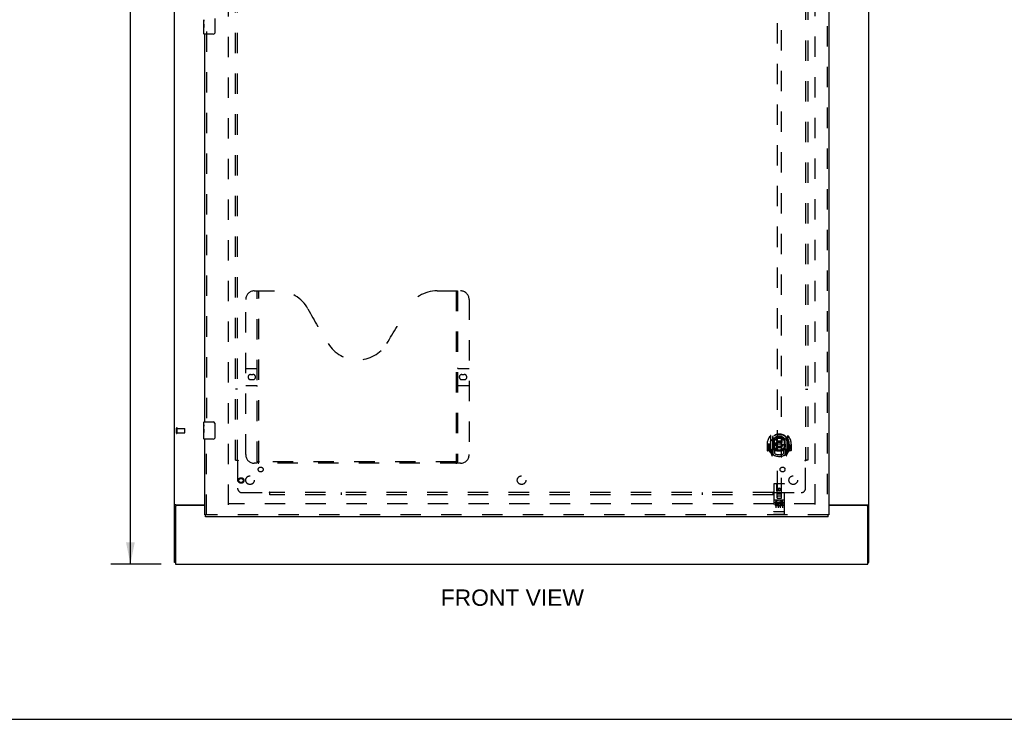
# Model space of a CAD drawing. Header units: inches. Extents: x 0 to 215, y 0 to 139.
# Tile 44 of 103: x 57 to 114, y 0 to 41. Entities that reach past the tile are written whole.
import ezdxf

# ---------------------------------------------------------------- set-up
doc = ezdxf.new("R2010")
doc.units = ezdxf.units.IN
doc.header["$LTSCALE"] = 11.804375
doc.header["$MEASUREMENT"] = 0
doc.linetypes.add('HIDDEN', pattern=[0.2, 0.1, -0.1])
doc.layers.get('0').update_dxf_attribs({"linetype": 'CONTINUOUS'})
for name, color, linetype in [('DEFAULT_2', 8, 'HIDDEN'), ('DIMENSIONS', 7, 'CONTINUOUS'), ('DOOR_ASSEMBLY', 7, 'CONTINUOUS'), ('SUBPANEL', 7, 'CONTINUOUS')]:
    doc.layers.add(name, color=color, linetype=linetype)
doc.styles.get("Standard").update_dxf_attribs({"font": 'arial.ttf'})
doc.dimstyles.new('DIMSTYLE_1', dxfattribs={"dimtxt": 0.946875, "dimasz": 1.2625, "dimexe": 0.09, "dimexo": 0.07, "dimgap": 0.0375, "dimtad": 0, "dimtih": 1, "dimtoh": 1, "dimzin": 4, "dimdsep": 46, "dimtxsty": 'Standard', "dimblk": '_FILLED', "dimblk1": '_FILLED', "dimblk2": '_FILLED', "dimcen": 0.09, "dimadec": 3, "dimazin": 1, "dimtfac": 1, "dimtdec": 3, "dimtofl": 0, "dimtmove": 0, "dimatfit": 3, "dimldrblk": '_FILLED', "dimfxl": 0, "dimtolj": 1, "dimtzin": 4, "dimarcsym": 0})

# ---------------------------------------------------------------- blocks, each defined once
blk = doc.blocks.new('_FILLED')
at = {"color": 0, "linetype": 'ByBlock'}
blk.add_solid([(0, 0), (-1, 0.2), (-1, -0.2)], dxfattribs=at)
blk = doc.blocks.new('*D18')
at = {"layer": 'DIMENSIONS', "color": 2, "linetype": 'Continuous'}
for p, q in [((65.304, 95.001), (62.38, 95.001)), ((63.516, 95.001), (63.516, 52.948)), ((63.516, 9.001), (63.516, 51.054)), ((65.304, 9.001), (62.38, 9.001))]:
    blk.add_line(p, q, dxfattribs=at)
at = {"layer": 'DIMENSIONS', "color": 2, "linetype": 'Continuous', "xscale": 1.2625, "yscale": 1.2625, "zscale": 1.2625}
for p, rotation in [((63.516, 95.001), 90), ((63.516, 9.001), 270)]:
    blk.add_blockref('_FILLED', p, dxfattribs=dict(at, rotation=rotation))
at = {"layer": 'DIMENSIONS', "color": 2, "linetype": 'Continuous', "insert": (63.516, 52.474), "char_height": 0.9469, "width": 3.30878, "attachment_point": 2, "line_spacing_factor": 0.9}
blk.add_mtext('86.00', dxfattribs=at)

msp = doc.modelspace()

# ---------------------------------------------------------------- linework, layer by layer
at = {"color": 3, "linetype": 'Continuous'}
for p, q in [((66.075, 9.105), (66.075, 94.897)), ((106.325, 9.105), (106.325, 94.897)), ((66.127, 12.337), (66.127, 9.001)), ((66.145, 12.449), (67.825, 12.449)), ((67.825, 12.397), (66.187, 12.397)), ((104.013, 12.449), (106.256, 12.449)), ((106.213, 12.397), (104.013, 12.397)), ((106.273, 9.001), (106.273, 12.337)), ((66.127, 9.001), (106.273, 9.001))]:
    msp.add_line(p, q, dxfattribs=at)
at = {"color": 7, "linetype": 'Continuous'}
for p, q in [((66.127, 9.105), (66.075, 9.105)), ((106.273, 9.105), (106.325, 9.105)), ((0, 0), (214.625, 0))]:
    msp.add_line(p, q, dxfattribs=at)
at = {"color": 3, "linetype": 'Continuous'}
for points in [[(66.111, 12.434), (66.107, 12.433), (66.103, 12.432), (66.1, 12.43), (66.096, 12.429), (66.093, 12.427), (66.09, 12.426), (66.087, 12.424), (66.085, 12.423), (66.082, 12.421), (66.081, 12.419), (66.079, 12.418), (66.078, 12.416), (66.077, 12.414), (66.076, 12.412), (66.076, 12.41), (66.075, 12.408)], [(66.145, 12.449), (66.143, 12.447), (66.141, 12.446), (66.138, 12.444), (66.135, 12.443), (66.131, 12.441), (66.127, 12.44), (66.123, 12.438), (66.119, 12.437), (66.111, 12.434)], [(106.256, 12.449), (106.258, 12.447), (106.26, 12.446), (106.263, 12.444), (106.266, 12.443), (106.27, 12.441), (106.274, 12.44), (106.278, 12.438), (106.282, 12.437)], [(106.282, 12.437), (106.29, 12.434), (106.294, 12.433), (106.298, 12.432), (106.301, 12.43), (106.305, 12.429), (106.308, 12.427), (106.311, 12.426), (106.314, 12.424), (106.316, 12.423), (106.318, 12.421), (106.32, 12.419), (106.322, 12.418), (106.323, 12.416), (106.324, 12.414), (106.325, 12.412), (106.325, 12.41), (106.325, 12.408)]]:
    msp.add_lwpolyline(points, dxfattribs=at)
for centre, start, end in [((66.187, 12.337), 90, 180), ((106.213, 12.337), 0, 90)]:
    msp.add_arc(centre, 0.06, start, end, dxfattribs=at)
at = {"layer": 'DEFAULT_2', "color": 8, "linetype": 'HIDDEN'}
for p, q in [((69.2, 12.449), (69.2, 91.553)), ((103.2, 91.553), (103.2, 12.449)), ((66.179, 16.609), (66.179, 16.893)), ((66.222, 16.609), (66.222, 16.893)), ((66.222, 16.875), (66.669, 16.875)), ((66.222, 16.627), (66.669, 16.627)), ((66.679, 16.637), (66.679, 16.865)), ((103.186, 12.501), (69.214, 12.501))]:
    msp.add_line(p, q, dxfattribs=at)
for centre, radius, start, end in [((66.201, 16.893), 0.0215, 360, 180), ((66.201, 16.609), 0.0215, 180, 0), ((66.669, 16.865), 0.01, 360, 90), ((66.669, 16.637), 0.01, 270, 0)]:
    msp.add_arc(centre, radius, start, end, dxfattribs=at)
at = {"layer": 'DOOR_ASSEMBLY', "color": 8, "linetype": 'HIDDEN'}
for p, q in [((103.909, 92.147), (103.909, 11.855)), ((101.013, 49.83), (101.013, 12.828)), ((101.263, 12.828), (101.263, 49.83)), ((67.929, 39.906), (67.929, 17.096)), ((70.699, 24.855), (72.054, 24.855)), ((70.874, 14.945), (70.874, 24.855)), ((70.954, 14.975), (70.954, 24.855)), ((81.304, 24.855), (82.659, 24.855)), ((82.404, 24.855), (82.404, 14.975)), ((82.484, 24.855), (82.484, 14.945)), ((70.199, 15.355), (70.199, 24.355)), ((83.159, 24.355), (83.159, 15.355)), ((70.199, 20.355), (70.834, 20.355)), ((70.486, 20.005), (70.623, 20.005)), ((82.524, 20.355), (83.159, 20.355)), ((82.736, 20.005), (82.873, 20.005)), ((70.623, 19.705), (70.486, 19.705)), ((82.873, 19.705), (82.736, 19.705)), ((70.834, 19.355), (70.199, 19.355)), ((83.159, 19.355), (82.524, 19.355)), ((67.929, 11.855), (67.929, 16.406)), ((100.563, 16.019), (100.563, 16.022)), ((100.563, 15.561), (100.563, 16.019)), ((100.638, 16.456), (100.638, 15.489)), ((100.755, 16.402), (100.755, 15.386)), ((100.763, 16.377), (100.763, 15.374)), ((100.855, 15.654), (100.855, 16.285)), ((100.863, 16.338), (100.863, 16.235)), ((100.975, 16.312), (101.005, 15.972)), ((101.301, 16.312), (101.27, 15.972)), ((101.413, 16.235), (101.413, 16.338)), ((101.42, 16.285), (101.42, 15.654)), ((101.513, 16.377), (101.513, 15.374)), ((101.52, 16.402), (101.52, 15.386)), ((101.638, 15.489), (101.638, 16.456)), ((101.713, 16.019), (101.713, 16.022)), ((101.713, 15.561), (101.713, 16.019)), ((100.453, 15.972), (100.438, 15.972)), ((100.438, 15.972), (100.438, 15.599)), ((100.555, 15.584), (100.453, 15.584)), ((100.555, 15.972), (100.57, 15.972)), ((100.555, 15.972), (100.555, 15.584)), ((100.555, 15.584), (100.563, 15.599)), ((100.642, 15.478), (100.713, 15.303)), ((100.755, 15.643), (100.695, 15.643)), ((100.695, 15.643), (100.695, 15.493)), ((100.695, 15.493), (100.763, 15.493)), ((100.733, 15.547), (100.704, 15.501)), ((100.833, 15.324), (100.763, 15.433)), ((100.765, 15.606), (100.765, 15.399)), ((100.855, 15.644), (100.783, 15.644)), ((100.851, 15.626), (100.785, 15.626)), ((100.863, 15.674), (100.863, 15.421)), ((100.975, 15.628), (101.005, 15.972)), ((101.27, 15.972), (101.005, 15.972)), ((101.301, 15.628), (101.27, 15.972)), ((101.413, 15.421), (101.413, 15.674)), ((101.493, 15.644), (101.42, 15.644)), ((101.49, 15.626), (101.425, 15.626)), ((101.513, 15.433), (101.443, 15.324)), ((101.51, 15.399), (101.51, 15.606)), ((101.513, 15.493), (101.58, 15.493)), ((101.58, 15.643), (101.52, 15.643)), ((101.572, 15.501), (101.543, 15.547)), ((101.563, 15.303), (101.634, 15.478)), ((101.58, 15.493), (101.58, 15.643)), ((101.72, 15.972), (101.705, 15.972)), ((101.712, 15.599), (101.72, 15.584)), ((101.72, 15.972), (101.72, 15.584)), ((101.823, 15.584), (101.72, 15.584)), ((101.838, 15.972), (101.823, 15.972)), ((101.838, 15.972), (101.838, 15.599)), ((82.659, 14.855), (70.699, 14.855)), ((82.401, 14.935), (70.958, 14.935)), ((100.734, 15.383), (100.738, 15.38)), ((100.741, 15.305), (100.755, 15.386)), ((101.52, 15.386), (101.535, 15.305)), ((101.541, 15.382), (101.542, 15.383)), ((101.542, 15.383), (101.542, 15.383)), ((101.542, 15.383), (101.542, 15.383)), ((100.825, 13.638), (100.825, 11.913)), ((101.42, 13.668), (100.855, 13.668)), ((101.011, 12.828), (101.008, 13.638)), ((101.138, 13.401), (101.075, 13.365)), ((101.075, 13.365), (101.085, 13.359)), ((101.075, 13.365), (101.075, 13.293)), ((101.075, 13.293), (101.085, 13.298)), ((101.075, 13.293), (101.138, 13.256)), ((101.138, 13.389), (101.085, 13.359)), ((101.085, 13.359), (101.085, 13.298)), ((101.085, 13.298), (101.138, 13.268)), ((101.2, 13.365), (101.138, 13.401)), ((101.138, 13.401), (101.138, 13.389)), ((101.19, 13.359), (101.138, 13.389)), ((101.138, 13.268), (101.19, 13.298)), ((101.138, 13.256), (101.2, 13.293)), ((101.138, 13.256), (101.138, 13.268)), ((101.2, 13.365), (101.19, 13.359)), ((101.19, 13.298), (101.19, 13.359)), ((101.2, 13.293), (101.19, 13.298)), ((101.2, 13.293), (101.2, 13.365)), ((101.264, 12.828), (101.268, 13.638)), ((101.45, 11.913), (101.45, 13.638)), ((101.42, 12.711), (100.855, 12.711)), ((100.993, 12.589), (100.901, 12.589)), ((100.901, 12.589), (100.901, 12.547)), ((100.927, 12.695), (101.099, 12.695)), ((100.95, 12.58), (100.95, 12.274)), ((101.01, 13.078), (101.265, 13.078)), ((101.011, 12.828), (101.033, 12.828)), ((101.033, 12.828), (101.243, 12.828)), ((101.223, 12.953), (101.053, 12.953)), ((101.075, 12.58), (101.075, 12.274)), ((101.177, 12.695), (101.349, 12.695)), ((101.2, 12.58), (101.2, 12.274)), ((101.21, 12.579), (101.214, 12.577)), ((101.37, 12.589), (101.214, 12.589)), ((101.214, 12.589), (101.214, 12.577)), ((101.243, 12.828), (101.264, 12.828)), ((101.325, 12.58), (101.325, 12.274)), ((101.37, 12.589), (101.37, 12.547)), ((100.843, 12.042), (100.842, 12.042)), ((100.844, 12.042), (100.843, 12.042)), ((100.845, 12.042), (100.844, 12.042)), ((100.846, 12.042), (100.845, 12.042)), ((100.847, 12.042), (100.846, 12.042)), ((100.846, 12.042), (100.846, 12.042)), ((100.848, 12.042), (100.847, 12.042)), ((100.849, 12.042), (100.848, 12.042)), ((100.85, 12.041), (100.849, 12.042)), ((100.851, 12.041), (100.85, 12.041)), ((100.85, 12.041), (100.85, 12.041)), ((100.852, 12.041), (100.851, 12.041)), ((100.853, 12.041), (100.852, 12.041)), ((100.854, 12.041), (100.853, 12.041)), ((100.855, 12.041), (100.854, 12.041)), ((101.421, 12.041), (100.855, 12.041)), ((100.855, 12.041), (100.855, 12.041)), ((100.993, 12.547), (100.901, 12.547)), ((100.997, 12.503), (100.951, 12.503)), ((100.993, 12.462), (100.965, 12.462)), ((101.057, 12.419), (100.965, 12.419)), ((101.057, 12.376), (100.965, 12.376)), ((101.057, 12.419), (101.057, 12.376)), ((101.189, 12.424), (101.206, 12.385)), ((101.214, 12.554), (101.201, 12.535)), ((101.214, 12.554), (101.214, 12.376)), ((101.37, 12.376), (101.214, 12.376)), ((101.37, 12.547), (101.256, 12.547)), ((101.256, 12.547), (101.256, 12.503)), ((101.348, 12.503), (101.256, 12.503)), ((101.348, 12.461), (101.256, 12.461)), ((101.256, 12.461), (101.256, 12.419)), ((101.37, 12.419), (101.256, 12.419)), ((101.348, 12.503), (101.348, 12.461)), ((101.37, 12.419), (101.37, 12.376)), ((101.421, 12.041), (101.422, 12.041)), ((101.422, 12.041), (101.423, 12.041)), ((101.423, 12.041), (101.424, 12.041)), ((101.423, 12.041), (101.423, 12.041)), ((101.424, 12.041), (101.425, 12.041)), ((101.425, 12.041), (101.426, 12.041)), ((101.426, 12.041), (101.427, 12.042)), ((101.427, 12.042), (101.428, 12.042)), ((101.427, 12.042), (101.427, 12.042)), ((101.428, 12.042), (101.429, 12.042)), ((101.429, 12.042), (101.43, 12.042)), ((101.43, 12.042), (101.431, 12.042)), ((101.431, 12.042), (101.432, 12.042)), ((101.432, 12.042), (101.433, 12.042)), ((101.432, 12.042), (101.432, 12.042)), ((101.433, 12.042), (101.434, 12.042)), ((101.434, 12.042), (101.435, 12.042)), ((103.971, 11.855), (67.867, 11.855)), ((101.42, 11.883), (100.855, 11.883))]:
    msp.add_line(p, q, dxfattribs=at)
at = {"layer": 'DOOR_ASSEMBLY', "color": 3, "linetype": 'Continuous'}
for p, q in [((104.013, 92.147), (104.013, 11.855)), ((67.825, 17.251), (67.825, 39.751)), ((67.825, 11.855), (67.825, 16.251)), ((103.971, 11.751), (67.867, 11.751))]:
    msp.add_line(p, q, dxfattribs=at)
at = {"layer": 'DOOR_ASSEMBLY', "color": 7, "linetype": 'Continuous'}
for p, q in [((67.765, 40.332), (67.765, 40.589)), ((68.42, 40.651), (68.42, 39.851)), ((67.771, 40.534), (67.765, 40.534)), ((67.765, 40.366), (67.772, 40.366)), ((67.765, 39.766), (67.765, 40.33)), ((67.767, 40.303), (67.765, 40.303)), ((67.765, 40.171), (67.771, 40.171)), ((67.765, 40.135), (67.772, 40.135)), ((67.765, 40.073), (67.772, 40.073)), ((67.767, 40.305), (67.769, 40.283)), ((67.772, 40.366), (67.772, 40.502)), ((67.772, 39.905), (67.772, 40.135)), ((67.765, 39.905), (67.772, 39.905)), ((68.32, 39.751), (67.78, 39.751)), ((67.765, 17.09), (67.765, 17.236)), ((67.78, 17.251), (68.32, 17.251)), ((68.42, 17.151), (68.42, 16.351)), ((67.765, 16.832), (67.765, 17.089)), ((67.771, 17.034), (67.765, 17.034)), ((67.765, 16.866), (67.772, 16.866)), ((67.765, 16.266), (67.765, 16.83)), ((67.767, 16.803), (67.765, 16.803)), ((67.765, 16.671), (67.771, 16.671)), ((67.765, 16.635), (67.772, 16.635)), ((67.765, 16.573), (67.772, 16.573)), ((67.767, 16.805), (67.769, 16.783)), ((67.772, 16.866), (67.772, 17.002)), ((67.772, 16.405), (67.772, 16.635)), ((67.765, 16.405), (67.772, 16.405)), ((68.32, 16.251), (67.78, 16.251)), ((67.825, 11.855), (67.867, 11.855)), ((67.867, 11.751), (67.867, 11.855)), ((104.013, 11.855), (103.971, 11.855)), ((103.971, 11.751), (103.971, 11.855))]:
    msp.add_line(p, q, dxfattribs=at)
for points in [[(67.765, 40.59), (67.766, 40.586), (67.766, 40.582), (67.767, 40.576), (67.768, 40.563)], [(67.768, 40.563), (67.769, 40.556), (67.77, 40.547), (67.771, 40.539)], [(67.771, 40.539), (67.771, 40.53), (67.772, 40.521), (67.772, 40.512), (67.772, 40.502)], [(67.765, 40.332), (67.766, 40.324), (67.766, 40.315), (67.767, 40.305)], [(67.769, 40.283), (67.77, 40.271), (67.771, 40.259), (67.771, 40.247), (67.772, 40.234), (67.772, 40.222), (67.772, 40.209), (67.772, 40.196), (67.772, 40.183), (67.771, 40.171), (67.771, 40.158), (67.77, 40.146)], [(68.42, 39.851), (68.42, 39.845), (68.42, 39.838), (68.419, 39.832), (68.417, 39.826), (68.416, 39.82), (68.414, 39.815)], [(68.414, 17.187), (68.416, 17.181), (68.417, 17.175), (68.419, 17.169), (68.42, 17.163), (68.42, 17.157), (68.42, 17.151)], [(67.765, 17.09), (67.766, 17.086), (67.766, 17.082), (67.767, 17.076), (67.768, 17.063)], [(67.765, 16.832), (67.766, 16.824), (67.766, 16.815), (67.767, 16.805)], [(67.768, 17.063), (67.769, 17.056), (67.77, 17.047), (67.771, 17.039)], [(67.769, 16.783), (67.77, 16.771), (67.771, 16.759), (67.771, 16.747), (67.772, 16.734), (67.772, 16.722), (67.772, 16.709), (67.772, 16.696), (67.772, 16.683), (67.771, 16.671), (67.771, 16.658), (67.77, 16.646)], [(67.771, 17.039), (67.771, 17.03), (67.772, 17.021), (67.772, 17.012), (67.772, 17.002)], [(68.42, 16.351), (68.42, 16.345), (68.42, 16.338), (68.419, 16.332), (68.417, 16.326), (68.416, 16.32), (68.414, 16.315)]]:
    msp.add_lwpolyline(points, dxfattribs=at)
at = {"layer": 'DOOR_ASSEMBLY', "color": 8, "linetype": 'HIDDEN'}
for points in [[(100.593, 16.411), (100.593, 16.412), (100.594, 16.413), (100.595, 16.414), (100.595, 16.414), (100.596, 16.415), (100.597, 16.416), (100.598, 16.417), (100.598, 16.418), (100.599, 16.418), (100.6, 16.419), (100.601, 16.42), (100.601, 16.421), (100.602, 16.421), (100.603, 16.422), (100.604, 16.423), (100.605, 16.423), (100.605, 16.424), (100.606, 16.425), (100.607, 16.425), (100.608, 16.426), (100.609, 16.426), (100.61, 16.427), (100.61, 16.428), (100.611, 16.428), (100.612, 16.429), (100.613, 16.429), (100.614, 16.43), (100.615, 16.43), (100.616, 16.431), (100.617, 16.431), (100.618, 16.432), (100.618, 16.432), (100.619, 16.433), (100.62, 16.433)], [(100.684, 16.187), (100.682, 16.186), (100.681, 16.185), (100.679, 16.183), (100.677, 16.182), (100.676, 16.18), (100.674, 16.179), (100.672, 16.177), (100.671, 16.175), (100.669, 16.174), (100.667, 16.172), (100.665, 16.17), (100.663, 16.168), (100.662, 16.166), (100.66, 16.163), (100.658, 16.161), (100.656, 16.159), (100.654, 16.156), (100.652, 16.154), (100.649, 16.151), (100.647, 16.148), (100.645, 16.146), (100.643, 16.143), (100.64, 16.139), (100.638, 16.136), (100.636, 16.133), (100.633, 16.129), (100.631, 16.126), (100.628, 16.122), (100.626, 16.118), (100.623, 16.114), (100.62, 16.11), (100.617, 16.106), (100.615, 16.101), (100.612, 16.096), (100.609, 16.091), (100.605, 16.086)], [(100.95, 16.329), (100.955, 16.331), (100.961, 16.332), (100.966, 16.333), (100.972, 16.335), (100.977, 16.336), (100.983, 16.337), (100.988, 16.339), (100.993, 16.34), (100.999, 16.341), (101.004, 16.342), (101.01, 16.343), (101.015, 16.344), (101.021, 16.345), (101.026, 16.346), (101.032, 16.347), (101.038, 16.348), (101.043, 16.348), (101.049, 16.349), (101.054, 16.35), (101.06, 16.35), (101.065, 16.351), (101.071, 16.352), (101.076, 16.352), (101.082, 16.353), (101.088, 16.353), (101.093, 16.353), (101.099, 16.354), (101.104, 16.354), (101.11, 16.354), (101.116, 16.354), (101.121, 16.355), (101.127, 16.355), (101.132, 16.355), (101.138, 16.355), (101.144, 16.355), (101.149, 16.355), (101.155, 16.355), (101.16, 16.354), (101.166, 16.354), (101.171, 16.354), (101.177, 16.354), (101.183, 16.353), (101.188, 16.353), (101.194, 16.353), (101.199, 16.352), (101.205, 16.352), (101.211, 16.351), (101.216, 16.35), (101.222, 16.35), (101.227, 16.349), (101.233, 16.348), (101.238, 16.348), (101.244, 16.347), (101.249, 16.346), (101.255, 16.345), (101.26, 16.344), (101.266, 16.343), (101.271, 16.342), (101.277, 16.341), (101.282, 16.34), (101.288, 16.339), (101.293, 16.337), (101.299, 16.336), (101.304, 16.335), (101.31, 16.333), (101.315, 16.332), (101.32, 16.331), (101.326, 16.329)], [(101.67, 16.086), (101.667, 16.091), (101.664, 16.096), (101.661, 16.101), (101.658, 16.105), (101.656, 16.11), (101.653, 16.114), (101.65, 16.118), (101.648, 16.122), (101.645, 16.126), (101.643, 16.129), (101.64, 16.133), (101.638, 16.136), (101.635, 16.139), (101.633, 16.143), (101.631, 16.146), (101.629, 16.148), (101.626, 16.151), (101.624, 16.154), (101.622, 16.156), (101.62, 16.159), (101.618, 16.161), (101.616, 16.163), (101.614, 16.166), (101.612, 16.168), (101.611, 16.17), (101.609, 16.172), (101.607, 16.174), (101.605, 16.175), (101.603, 16.177), (101.602, 16.179), (101.6, 16.18), (101.598, 16.182), (101.597, 16.183), (101.595, 16.185), (101.594, 16.186), (101.592, 16.187)], [(101.655, 16.433), (101.656, 16.433), (101.657, 16.432), (101.658, 16.432), (101.659, 16.431), (101.66, 16.431), (101.661, 16.43), (101.662, 16.43), (101.663, 16.429), (101.664, 16.429), (101.665, 16.428), (101.665, 16.428), (101.666, 16.427), (101.667, 16.426), (101.668, 16.426), (101.669, 16.425), (101.67, 16.425), (101.67, 16.424), (101.671, 16.423), (101.672, 16.423), (101.673, 16.422), (101.674, 16.421), (101.674, 16.421), (101.675, 16.42), (101.676, 16.419), (101.677, 16.418), (101.678, 16.418), (101.678, 16.417), (101.679, 16.416), (101.68, 16.415), (101.681, 16.414), (101.681, 16.414), (101.682, 16.413), (101.683, 16.412), (101.683, 16.411)], [(100.62, 15.512), (100.619, 15.512), (100.618, 15.513), (100.618, 15.513), (100.617, 15.513), (100.616, 15.514), (100.615, 15.514), (100.614, 15.515), (100.613, 15.515), (100.612, 15.516), (100.611, 15.517), (100.61, 15.517), (100.61, 15.518), (100.609, 15.518), (100.608, 15.519), (100.607, 15.519), (100.606, 15.52), (100.605, 15.521), (100.605, 15.521), (100.604, 15.522), (100.603, 15.523), (100.602, 15.523), (100.601, 15.524), (100.601, 15.525), (100.6, 15.526), (100.599, 15.526), (100.598, 15.527), (100.598, 15.528), (100.597, 15.529), (100.596, 15.529), (100.595, 15.53), (100.595, 15.531), (100.594, 15.532), (100.593, 15.533), (100.593, 15.534)], [(101.683, 15.534), (101.683, 15.533), (101.682, 15.532), (101.681, 15.531), (101.681, 15.53), (101.68, 15.529), (101.679, 15.529), (101.678, 15.528), (101.678, 15.527), (101.677, 15.526), (101.676, 15.526), (101.675, 15.525), (101.674, 15.524), (101.674, 15.523), (101.673, 15.523), (101.672, 15.522), (101.671, 15.521), (101.67, 15.521), (101.67, 15.52), (101.669, 15.519), (101.668, 15.519), (101.667, 15.518), (101.666, 15.518), (101.665, 15.517), (101.665, 15.517), (101.664, 15.516), (101.663, 15.515), (101.662, 15.515), (101.661, 15.514), (101.66, 15.514), (101.659, 15.513), (101.658, 15.513), (101.657, 15.513), (101.656, 15.512), (101.655, 15.512)], [(70.864, 14.975), (70.881, 14.964), (70.896, 14.955), (70.912, 14.946), (70.928, 14.94), (70.943, 14.936), (70.958, 14.935)], [(82.401, 14.935), (82.416, 14.936), (82.431, 14.94), (82.447, 14.946), (82.462, 14.955), (82.478, 14.964), (82.494, 14.975)], [(100.92, 12.694), (100.92, 12.694), (100.921, 12.694), (100.921, 12.694), (100.921, 12.694), (100.921, 12.694), (100.921, 12.694), (100.921, 12.694), (100.921, 12.694), (100.921, 12.695), (100.921, 12.695), (100.921, 12.695), (100.922, 12.695), (100.922, 12.695), (100.922, 12.695), (100.922, 12.695), (100.922, 12.695), (100.922, 12.695), (100.922, 12.695), (100.922, 12.695), (100.923, 12.695), (100.923, 12.695), (100.923, 12.695), (100.923, 12.695), (100.923, 12.695), (100.923, 12.695), (100.923, 12.695), (100.924, 12.695), (100.924, 12.695), (100.924, 12.695), (100.924, 12.695), (100.924, 12.695), (100.924, 12.695), (100.924, 12.695), (100.925, 12.695), (100.925, 12.695), (100.925, 12.695), (100.925, 12.695), (100.925, 12.695), (100.926, 12.695), (100.926, 12.695), (100.926, 12.695), (100.926, 12.695), (100.926, 12.695), (100.927, 12.695), (100.927, 12.695)], [(101.099, 12.695), (101.099, 12.695), (101.099, 12.695), (101.099, 12.695), (101.1, 12.695), (101.1, 12.695), (101.1, 12.695), (101.1, 12.695), (101.1, 12.695), (101.101, 12.695), (101.101, 12.695), (101.101, 12.695), (101.101, 12.695), (101.101, 12.695), (101.101, 12.695), (101.102, 12.695), (101.102, 12.695), (101.102, 12.695), (101.102, 12.695), (101.102, 12.695), (101.102, 12.695), (101.103, 12.695), (101.103, 12.695), (101.103, 12.695), (101.103, 12.695), (101.103, 12.695), (101.103, 12.695), (101.103, 12.695), (101.104, 12.695), (101.104, 12.695), (101.104, 12.695), (101.104, 12.695), (101.104, 12.695), (101.104, 12.695), (101.104, 12.695), (101.104, 12.695), (101.104, 12.695), (101.105, 12.695), (101.105, 12.694), (101.105, 12.694), (101.105, 12.694), (101.105, 12.694), (101.105, 12.694), (101.105, 12.694), (101.105, 12.694), (101.105, 12.694), (101.105, 12.694)], [(101.17, 12.694), (101.171, 12.694), (101.171, 12.694), (101.171, 12.694), (101.171, 12.694), (101.171, 12.694), (101.171, 12.694), (101.171, 12.694), (101.171, 12.694), (101.171, 12.695), (101.171, 12.695), (101.171, 12.695), (101.172, 12.695), (101.172, 12.695), (101.172, 12.695), (101.172, 12.695), (101.172, 12.695), (101.172, 12.695), (101.172, 12.695), (101.172, 12.695), (101.173, 12.695), (101.173, 12.695), (101.173, 12.695), (101.173, 12.695), (101.173, 12.695), (101.173, 12.695), (101.173, 12.695), (101.174, 12.695), (101.174, 12.695), (101.174, 12.695), (101.174, 12.695), (101.174, 12.695), (101.174, 12.695), (101.174, 12.695), (101.175, 12.695), (101.175, 12.695), (101.175, 12.695), (101.175, 12.695), (101.175, 12.695), (101.176, 12.695), (101.176, 12.695), (101.176, 12.695), (101.176, 12.695), (101.176, 12.695), (101.177, 12.695), (101.177, 12.695)], [(101.349, 12.695), (101.349, 12.695), (101.349, 12.695), (101.349, 12.695), (101.35, 12.695), (101.35, 12.695), (101.35, 12.695), (101.35, 12.695), (101.35, 12.695), (101.351, 12.695), (101.351, 12.695), (101.351, 12.695), (101.351, 12.695), (101.351, 12.695), (101.352, 12.695), (101.352, 12.695), (101.352, 12.695), (101.352, 12.695), (101.352, 12.695), (101.352, 12.695), (101.352, 12.695), (101.353, 12.695), (101.353, 12.695), (101.353, 12.695), (101.353, 12.695), (101.353, 12.695), (101.353, 12.695), (101.353, 12.695), (101.354, 12.695), (101.354, 12.695), (101.354, 12.695), (101.354, 12.695), (101.354, 12.695), (101.354, 12.695), (101.354, 12.695), (101.354, 12.695), (101.354, 12.695), (101.355, 12.695), (101.355, 12.694), (101.355, 12.694), (101.355, 12.694), (101.355, 12.694), (101.355, 12.694), (101.355, 12.694), (101.355, 12.694), (101.355, 12.694), (101.355, 12.694)], [(100.842, 12.042), (100.842, 12.042), (100.841, 12.042), (100.841, 12.042), (100.841, 12.042), (100.84, 12.042), (100.84, 12.042), (100.839, 12.042), (100.839, 12.043), (100.839, 12.043), (100.838, 12.043), (100.838, 12.043), (100.838, 12.043), (100.837, 12.043), (100.837, 12.043), (100.837, 12.043), (100.836, 12.043), (100.836, 12.043), (100.836, 12.043), (100.835, 12.043), (100.835, 12.043), (100.835, 12.043), (100.835, 12.043), (100.834, 12.044), (100.834, 12.044), (100.834, 12.044), (100.833, 12.044), (100.833, 12.044), (100.833, 12.044), (100.832, 12.044), (100.832, 12.044), (100.832, 12.044), (100.832, 12.044), (100.831, 12.044), (100.831, 12.044), (100.831, 12.044), (100.831, 12.045), (100.83, 12.045), (100.83, 12.045), (100.83, 12.045), (100.83, 12.045), (100.83, 12.045), (100.829, 12.045), (100.829, 12.045), (100.829, 12.045), (100.829, 12.045), (100.829, 12.045), (100.828, 12.046), (100.828, 12.046), (100.828, 12.046), (100.828, 12.046), (100.828, 12.046), (100.828, 12.046), (100.827, 12.046), (100.827, 12.046), (100.827, 12.046), (100.827, 12.046), (100.827, 12.047), (100.827, 12.047), (100.827, 12.047), (100.826, 12.047), (100.826, 12.047), (100.826, 12.047), (100.826, 12.047), (100.826, 12.047), (100.826, 12.047), (100.826, 12.047), (100.826, 12.048), (100.826, 12.048), (100.826, 12.048), (100.826, 12.048), (100.826, 12.048), (100.826, 12.048), (100.826, 12.048), (100.825, 12.048), (100.825, 12.048), (100.825, 12.048), (100.825, 12.049), (100.825, 12.049), (100.825, 12.049)], [(101.435, 12.042), (101.435, 12.042), (101.435, 12.042), (101.436, 12.042), (101.436, 12.042), (101.436, 12.042), (101.437, 12.043), (101.437, 12.043), (101.437, 12.043), (101.438, 12.043), (101.438, 12.043), (101.438, 12.043), (101.439, 12.043), (101.439, 12.043), (101.439, 12.043), (101.44, 12.043), (101.44, 12.043), (101.44, 12.043), (101.441, 12.043), (101.441, 12.043), (101.441, 12.043), (101.442, 12.044), (101.442, 12.044), (101.442, 12.044), (101.442, 12.044), (101.443, 12.044), (101.443, 12.044), (101.443, 12.044), (101.444, 12.044), (101.444, 12.044), (101.444, 12.044), (101.444, 12.044), (101.445, 12.044), (101.445, 12.044), (101.445, 12.045), (101.445, 12.045), (101.446, 12.045), (101.446, 12.045), (101.446, 12.045), (101.446, 12.045), (101.446, 12.045), (101.447, 12.045), (101.447, 12.045), (101.447, 12.045), (101.447, 12.045), (101.447, 12.046), (101.448, 12.046), (101.448, 12.046), (101.448, 12.046), (101.448, 12.046), (101.448, 12.046), (101.448, 12.046), (101.449, 12.046), (101.449, 12.046), (101.449, 12.046), (101.449, 12.047), (101.449, 12.047), (101.449, 12.047), (101.449, 12.047), (101.449, 12.047), (101.45, 12.047), (101.45, 12.047), (101.45, 12.047), (101.45, 12.047), (101.45, 12.047), (101.45, 12.048), (101.45, 12.048), (101.45, 12.048), (101.45, 12.048), (101.45, 12.048), (101.45, 12.048), (101.45, 12.048), (101.45, 12.048), (101.45, 12.048), (101.45, 12.048), (101.45, 12.049), (101.45, 12.049), (101.45, 12.049)]]:
    msp.add_lwpolyline(points, dxfattribs=at)
for centre, radius in [((101.138, 15.954), 0.35), ((101.138, 15.954), 0.335), ((101.138, 15.954), 0.205), ((101.138, 15.954), 0.133), ((69.929, 13.855), 0.164), ((69.929, 13.855), 0.124), ((101.138, 13.328), 0.085), ((101.138, 13.328), 0.0845)]:
    msp.add_circle(centre, radius, dxfattribs=at)
at = {"layer": 'DOOR_ASSEMBLY', "color": 7, "linetype": 'Continuous'}
for centre, radius, start, end in [((67.78, 39.766), 0.015, 180, 270), ((68.32, 39.851), 0.1, 270, 338.7946), ((67.78, 17.236), 0.015, 90, 180), ((68.32, 17.151), 0.1, 21.1999, 90), ((67.78, 16.266), 0.015, 180, 270), ((68.32, 16.351), 0.1, 270, 338.7946)]:
    msp.add_arc(centre, radius, start, end, dxfattribs=at)
at = {"layer": 'DOOR_ASSEMBLY', "color": 8, "linetype": 'HIDDEN'}
for centre, radius, start, end in [((70.699, 24.355), 0.5, 90, 180), ((72.054, 22.855), 2, 28.4813, 90), ((81.304, 22.855), 2, 90, 151.5187), ((82.659, 24.355), 0.5, 0, 90), ((108.362, 42.553), 39.307, 208.4813, 211.8705), ((44.996, 42.553), 39.307, 328.1295, 331.5187), ((76.679, 22.855), 2, 211.8705, 328.1295), ((70.486, 19.855), 0.15, 90, 270), ((70.623, 19.855), 0.15, 270, 90), ((70.834, 20.395), 0.04, 270, 360), ((82.524, 20.395), 0.04, 180, 270), ((82.736, 19.855), 0.15, 90, 270), ((82.873, 19.855), 0.15, 270, 90), ((70.834, 19.315), 0.04, 0, 90), ((82.524, 19.315), 0.04, 90, 180), ((101.138, 15.972), 0.7, 305.5126, 234.4874), ((101.138, 15.97), 0.583, 0.2464, 179.7536), ((101.138, 15.944), 0.58, 7.6622, 172.3378), ((100.583, 16.019), 0.02, 172.3378, 180), ((100.653, 16.456), 0.015, 135.0748, 180), ((101.138, 15.655), 0.7, 49.529, 130.471), ((100.77, 16.402), 0.015, 130.3587, 180), ((100.783, 16.377), 0.02, 129.3378, 179.9984), ((100.87, 16.285), 0.015, 112.9863, 180), ((101.138, 15.944), 0.48, 55.0461, 124.9539), ((100.893, 16.235), 0.03, 180, 311.1261), ((101.138, 15.954), 0.343, 48.8739, 131.1261), ((100.955, 16.31), 0.02, 5.0796, 105.5752), ((101.32, 16.31), 0.02, 74.4248, 174.9204), ((101.383, 16.235), 0.03, 228.8739, 360), ((101.405, 16.285), 0.015, 0, 67.0137), ((101.493, 16.377), 0.02, 0, 50.6594), ((101.505, 16.402), 0.015, 0, 49.6413), ((101.623, 16.456), 0.015, 0, 44.9252), ((101.693, 16.019), 0.02, 0, 7.6622), ((100.453, 15.599), 0.015, 180, 270), ((101.138, 15.972), 0.685, 180, 213.0115), ((100.583, 15.561), 0.02, 180, 215.2961), ((101.138, 15.954), 0.7, 215.2961, 324.7039), ((100.653, 15.489), 0.015, 180, 224.9252), ((100.708, 15.498), 0.005, 147.3208, 270), ((101.138, 16.285), 0.7, 233.2319, 306.7681), ((100.743, 15.419), 0.02, 234.4874, 360), ((100.575, 15.648), 0.188, 327.3208, 360), ((100.783, 15.624), 0.02, 90, 180), ((100.785, 15.606), 0.02, 90, 180), ((100.851, 15.606), 0.02, 66.536, 90), ((100.87, 15.654), 0.015, 180, 247.0137), ((101.138, 16.267), 0.7, 246.536, 293.464), ((100.893, 15.674), 0.03, 48.8739, 180), ((101.138, 15.954), 0.6, 242.7204, 297.2796), ((101.138, 15.954), 0.343, 228.8739, 311.1261), ((100.955, 15.63), 0.02, 254.3869, 354.9204), ((101.321, 15.63), 0.02, 185.0796, 285.6131), ((101.383, 15.674), 0.03, 0, 131.1261), ((101.405, 15.654), 0.015, 292.9863, 360), ((101.425, 15.606), 0.02, 90, 113.464), ((101.49, 15.606), 0.02, 0, 90), ((101.493, 15.624), 0.02, 0, 90), ((101.701, 15.648), 0.188, 180, 212.6792), ((101.533, 15.419), 0.02, 180, 305.5126), ((101.568, 15.498), 0.005, 270, 32.6792), ((101.623, 15.489), 0.015, 315.0748, 360), ((101.693, 15.561), 0.02, 324.7039, 360), ((101.138, 15.972), 0.685, 326.9885, 360), ((101.823, 15.599), 0.015, 270, 360), ((70.699, 15.355), 0.5, 180, 270), ((70.964, 14.945), 0.09, 180, 270), ((70.994, 14.975), 0.04, 180, 270), ((82.364, 14.975), 0.04, 270, 360), ((82.394, 14.945), 0.09, 270, 360), ((82.659, 15.355), 0.5, 270, 360), ((100.726, 15.308), 0.015, 201.8041, 350), ((100.745, 15.399), 0.02, 234.7457, 360), ((100.783, 15.374), 0.02, 180, 238.5295), ((101.493, 15.374), 0.02, 301.4688, 359.9992), ((101.53, 15.399), 0.02, 180, 305.2543), ((101.549, 15.308), 0.015, 190, 338.1959), ((100.855, 13.638), 0.03, 90, 180), ((100.978, 13.638), 0.03, 0, 90), ((101.298, 13.638), 0.03, 90, 180), ((101.42, 13.638), 0.03, 0, 90), ((100.855, 12.741), 0.03, 180, 270), ((100.993, 12.526), 0.0635, 270, 90), ((101.053, 12.913), 0.04, 90, 180), ((101.053, 12.868), 0.04, 180, 270), ((101.164, 12.483), 0.107, 64.2636, 293.4027), ((101.223, 12.913), 0.04, 0, 90), ((101.223, 12.868), 0.04, 270, 360), ((101.42, 12.741), 0.03, 270, 360), ((100.965, 12.44), 0.0644, 102.2995, 270.0775), ((100.965, 12.44), 0.0219, 89.9011, 270), ((100.993, 12.525), 0.0219, 280.307, 90), ((101.164, 12.483), 0.0639, 54.8895, 293.4026), ((100.855, 11.913), 0.03, 180, 270), ((101.42, 11.913), 0.03, 270, 360)]:
    msp.add_arc(centre, radius, start, end, dxfattribs=at)
at = {"layer": 'DOOR_ASSEMBLY', "color": 7, "linetype": 'Continuous'}
for centre in [(68.028, 40.167), (68.028, 16.667)]:
    msp.add_ellipse(centre, major_axis=(0.263, 0), ratio=0.432808, start_param=3.141593, end_param=3.321581, dxfattribs=at)
at = {"layer": 'SUBPANEL', "color": 8, "linetype": 'HIDDEN'}
for p, q in [((69.607, 15.032), (69.607, 88.97)), ((69.732, 15.032), (69.732, 88.97)), ((102.669, 88.97), (102.669, 15.032)), ((102.794, 88.97), (102.794, 15.032)), ((69.732, 19.157), (69.607, 19.157)), ((102.669, 19.157), (102.794, 19.157)), ((69.607, 15.032), (69.693, 15.032)), ((69.693, 15.032), (69.773, 15.032)), ((69.713, 15.015), (69.719, 15.009)), ((69.732, 14.997), (69.732, 13.407)), ((102.628, 15.032), (102.708, 15.032)), ((102.669, 13.407), (102.669, 14.997)), ((102.794, 15.032), (102.708, 15.032)), ((69.982, 13.157), (71.571, 13.157)), ((71.607, 13.119), (71.607, 13.198)), ((100.794, 13.157), (71.607, 13.157)), ((75.732, 13.157), (75.732, 13.032)), ((96.669, 13.157), (96.669, 13.032)), ((100.794, 13.119), (100.794, 13.198)), ((100.811, 13.138), (100.818, 13.145)), ((100.83, 13.157), (102.419, 13.157)), ((71.607, 13.032), (71.607, 13.119)), ((100.794, 13.032), (71.607, 13.032)), ((100.794, 13.032), (100.794, 13.119))]:
    msp.add_line(p, q, dxfattribs=at)
for points in [[(69.693, 15.032), (69.695, 15.03), (69.697, 15.029), (69.699, 15.027), (69.701, 15.026), (69.703, 15.024), (69.705, 15.023), (69.707, 15.021), (69.708, 15.02), (69.71, 15.018), (69.711, 15.017), (69.713, 15.015)], [(69.719, 15.009), (69.721, 15.007), (69.723, 15.005), (69.725, 15.003), (69.727, 15.001), (69.729, 15), (69.73, 14.998), (69.732, 14.997)], [(69.751, 15.01), (69.746, 15.007), (69.744, 15.005), (69.742, 15.004), (69.739, 15.003), (69.737, 15.001), (69.735, 15), (69.733, 14.998), (69.732, 14.997)], [(69.773, 15.032), (69.772, 15.03), (69.771, 15.029), (69.77, 15.027), (69.769, 15.025), (69.768, 15.024), (69.767, 15.022), (69.766, 15.021), (69.764, 15.019), (69.763, 15.018), (69.761, 15.016), (69.759, 15.015), (69.757, 15.014), (69.755, 15.012), (69.753, 15.011), (69.751, 15.01)], [(102.628, 15.032), (102.629, 15.03), (102.63, 15.029), (102.631, 15.027), (102.632, 15.025), (102.633, 15.024), (102.634, 15.022), (102.635, 15.021), (102.637, 15.019), (102.638, 15.018), (102.64, 15.016), (102.642, 15.015), (102.644, 15.014), (102.646, 15.012), (102.648, 15.011), (102.65, 15.01), (102.654, 15.007)], [(102.654, 15.007), (102.657, 15.005), (102.659, 15.004), (102.661, 15.003), (102.664, 15.001), (102.666, 15), (102.667, 14.998), (102.669, 14.997)], [(102.688, 15.015), (102.681, 15.009), (102.68, 15.007), (102.678, 15.005), (102.676, 15.003), (102.674, 15.001), (102.672, 15), (102.671, 14.998), (102.669, 14.997)], [(102.708, 15.032), (102.706, 15.03), (102.703, 15.029), (102.701, 15.027), (102.699, 15.026), (102.698, 15.024), (102.696, 15.023), (102.694, 15.021), (102.692, 15.02), (102.691, 15.018), (102.689, 15.017), (102.688, 15.015)], [(71.582, 13.172), (71.58, 13.169), (71.579, 13.167), (71.577, 13.165), (71.576, 13.163), (71.574, 13.161), (71.573, 13.159), (71.571, 13.157)], [(71.59, 13.138), (71.583, 13.145), (71.581, 13.147), (71.579, 13.149), (71.578, 13.15), (71.576, 13.152), (71.574, 13.154), (71.573, 13.156), (71.571, 13.157)], [(71.607, 13.198), (71.605, 13.197), (71.603, 13.197), (71.602, 13.196), (71.6, 13.195), (71.598, 13.194), (71.597, 13.192), (71.595, 13.191), (71.594, 13.19), (71.592, 13.188), (71.591, 13.186), (71.59, 13.185), (71.588, 13.183), (71.587, 13.181), (71.586, 13.179), (71.584, 13.176), (71.582, 13.172)], [(71.607, 13.119), (71.605, 13.121), (71.603, 13.123), (71.602, 13.125), (71.6, 13.127), (71.599, 13.129), (71.597, 13.13), (71.596, 13.132), (71.594, 13.134), (71.593, 13.135), (71.591, 13.137), (71.59, 13.138)], [(100.794, 13.198), (100.796, 13.197), (100.798, 13.197), (100.799, 13.196), (100.801, 13.195), (100.802, 13.194), (100.804, 13.192), (100.806, 13.191), (100.807, 13.19), (100.809, 13.188), (100.81, 13.186), (100.811, 13.185), (100.813, 13.183), (100.814, 13.181), (100.815, 13.179), (100.817, 13.176)], [(100.794, 13.119), (100.796, 13.121), (100.797, 13.123), (100.799, 13.125), (100.801, 13.127), (100.802, 13.129), (100.804, 13.13), (100.805, 13.132), (100.807, 13.134), (100.808, 13.135), (100.81, 13.137), (100.811, 13.138)], [(100.817, 13.176), (100.819, 13.172), (100.821, 13.169), (100.822, 13.167), (100.824, 13.165), (100.825, 13.163), (100.827, 13.161), (100.828, 13.159), (100.83, 13.157)], [(100.818, 13.145), (100.82, 13.147), (100.821, 13.149), (100.823, 13.15), (100.825, 13.152), (100.827, 13.154), (100.828, 13.156), (100.83, 13.157)]]:
    msp.add_lwpolyline(points, dxfattribs=at)
for centre, radius in [((71.069, 14.495), 0.141), ((101.332, 14.495), 0.141), ((70.45, 13.876), 0.25), ((86.2, 13.876), 0.25), ((101.95, 13.876), 0.25)]:
    msp.add_circle(centre, radius, dxfattribs=at)
for centre, start, end in [((69.982, 13.407), 180, 270), ((102.419, 13.407), 270, 360)]:
    msp.add_arc(centre, 0.25, start, end, dxfattribs=at)

# ---------------------------------------------------------------- texts
at = {"layer": 'DIMENSIONS', "color": 2, "linetype": 'Continuous', "insert": (85.663, 7.533), "char_height": 0.9469, "width": 8.28604, "attachment_point": 2, "line_spacing_factor": 0.9}
msp.add_mtext('FRONT VIEW', dxfattribs=at)

# ---------------------------------------------------------------- dimensions: what is measured, and where the dimension line sits
at = {"layer": 'DIMENSIONS', "color": 2, "linetype": 'Continuous'}
dim = msp.add_linear_dim(base=(63.516, 9.001), p1=(65.374, 95.001), p2=(65.374, 9.001), angle=270, dimstyle='DIMSTYLE_1', dxfattribs=at)
dim.commit()
dim.dimension.update_dxf_attribs({"geometry": '*D18', "text_midpoint": (63.51, 51.996), "dimtype": 160})

doc.saveas('drawing.dxf')
